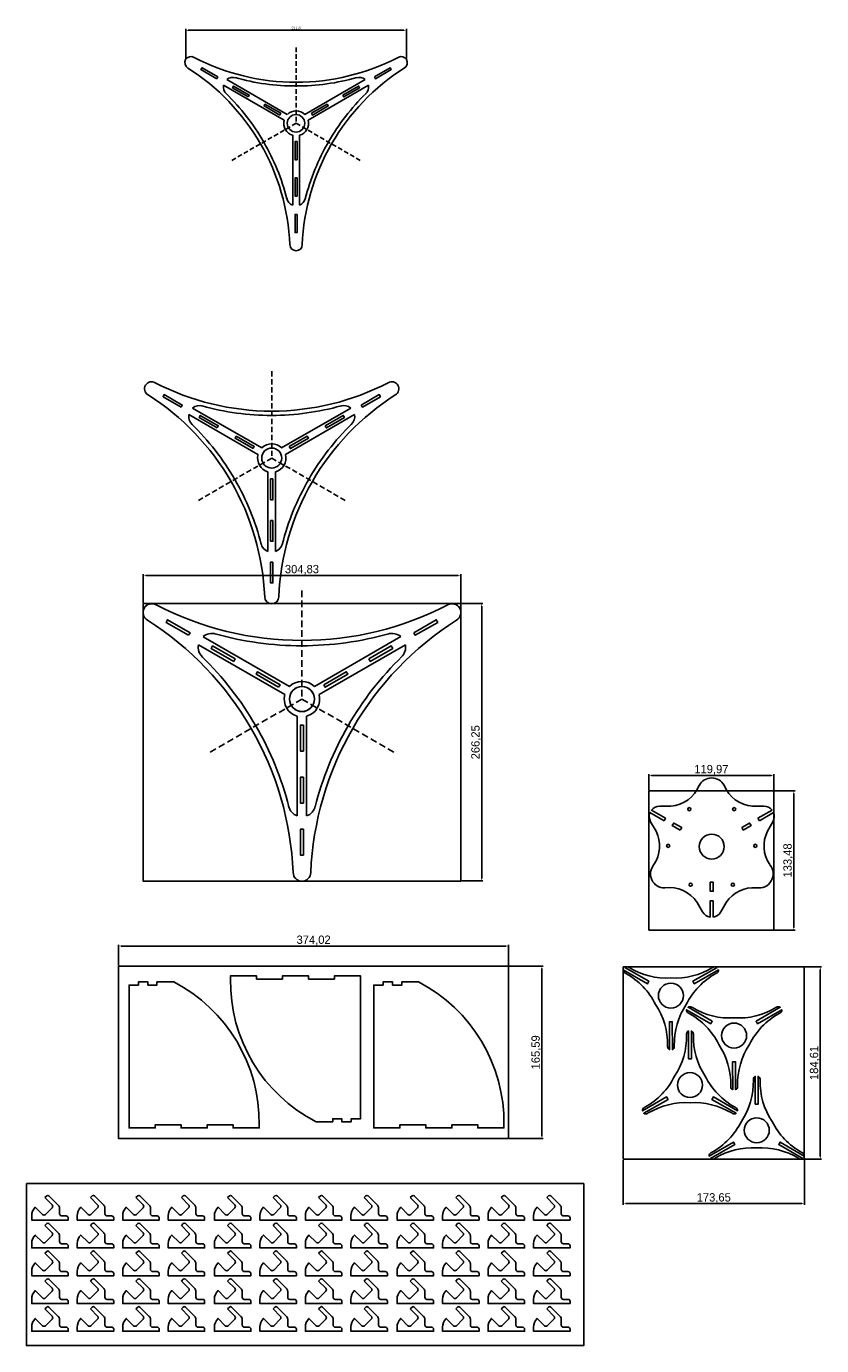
# Model space of a CAD drawing. Header units: millimetres. Extents: x 6592 to 13070, y -1267 to 1772.
# Tile 5 of 9: x 8854 to 9617, y 506 to 1772. Entities that reach past the tile are written whole.
import ezdxf

# ---------------------------------------------------------------- set-up
doc = ezdxf.new("R2010")
doc.units = ezdxf.units.MM
doc.linetypes.add('DASHED2', pattern=[9.525, 6.35, -3.175])
doc.layers.get('0').update_dxf_attribs({"true_color": 0xe7f0ff})
doc.dimstyles.new('ISO-25', dxfattribs={"dimtxt": 2.5, "dimasz": 2.5, "dimexe": 1.25, "dimexo": 0.625, "dimtad": 1, "dimtxsty": 'Standard', "dimcen": 2.5, "dimadec": 0, "dimazin": 0, "dimtfac": 1, "dimtmove": 0, "dimatfit": 3, "dimfxl": 1, "dimarcsym": 0})

# ---------------------------------------------------------------- blocks, each defined once
blk = doc.blocks.new('*D12')
at = {"color": 0, "lineweight": -2}
for p, q in [((8965.8, 1219.1), (8965.8, 1246.8)), ((8968.3, 1245.5), (9268.1, 1245.5)), ((9270.6, 1219.1), (9270.6, 1246.8))]:
    blk.add_line(p, q, dxfattribs=at)
at = {"color": 0}
for points in [[(8968.3, 1245.9), (8968.3, 1245.1), (8965.8, 1245.5)], [(9268.1, 1245.9), (9268.1, 1245.1), (9270.6, 1245.5)]]:
    blk.add_solid(points, dxfattribs=at)
at = {"layer": 'Defpoints', "color": 0}
for p in [(9270.6, 1245.5), (8965.8, 1218.5), (9270.6, 1218.5)]:
    blk.add_point(p, dxfattribs=at)
at = {"color": 0, "insert": (9118.2, 1250.8), "char_height": 8, "attachment_point": 5}
blk.add_mtext('304,83', dxfattribs=at)
blk = doc.blocks.new('*D13')
at = {"color": 0, "lineweight": -2}
for p, q in [((9271.3, 1218.5), (9291.9, 1218.5)), ((9290.7, 1216), (9290.7, 954.8)), ((9271.3, 952.3), (9291.9, 952.3))]:
    blk.add_line(p, q, dxfattribs=at)
at = {"color": 0}
for points in [[(9290.2, 1216), (9291.1, 1216), (9290.7, 1218.5)], [(9290.2, 954.8), (9291.1, 954.8), (9290.7, 952.3)]]:
    blk.add_solid(points, dxfattribs=at)
at = {"layer": 'Defpoints', "color": 0}
for p in [(9270.6, 1218.5), (9270.6, 952.3), (9290.7, 952.3)]:
    blk.add_point(p, dxfattribs=at)
at = {"color": 0, "insert": (9285.4, 1085.4), "char_height": 8, "attachment_point": 5, "rotation": 90}
blk.add_mtext('266,25', dxfattribs=at)
blk = doc.blocks.new('*D14')
at = {"color": 0, "lineweight": -2}
for p, q in [((9451, 1039.3), (9451, 1054.8)), ((9453.5, 1053.6), (9568.5, 1053.6)), ((9571, 1039.3), (9571, 1054.8))]:
    blk.add_line(p, q, dxfattribs=at)
at = {"color": 0}
for points in [[(9453.5, 1054), (9453.5, 1053.1), (9451, 1053.6)], [(9568.5, 1054), (9568.5, 1053.1), (9571, 1053.6)]]:
    blk.add_solid(points, dxfattribs=at)
at = {"layer": 'Defpoints', "color": 0}
for p in [(9571, 1053.6), (9451, 1038.7), (9571, 1038.7)]:
    blk.add_point(p, dxfattribs=at)
at = {"color": 0, "insert": (9511, 1058.9), "char_height": 8, "attachment_point": 5}
blk.add_mtext('119,97', dxfattribs=at)
blk = doc.blocks.new('*D15')
at = {"color": 0, "lineweight": -2}
for p, q in [((9571.6, 1038.7), (9591.3, 1038.7)), ((9590.1, 1036.2), (9590.1, 907.7)), ((9571.6, 905.2), (9591.3, 905.2))]:
    blk.add_line(p, q, dxfattribs=at)
at = {"color": 0}
for points in [[(9589.6, 1036.2), (9590.5, 1036.2), (9590.1, 1038.7)], [(9589.6, 907.7), (9590.5, 907.7), (9590.1, 905.2)]]:
    blk.add_solid(points, dxfattribs=at)
at = {"layer": 'Defpoints', "color": 0}
for p in [(9571, 1038.7), (9571, 905.2), (9590.1, 905.2)]:
    blk.add_point(p, dxfattribs=at)
at = {"color": 0, "insert": (9584.8, 972), "char_height": 8, "attachment_point": 5, "rotation": 90}
blk.add_mtext('133,48', dxfattribs=at)
blk = doc.blocks.new('*D16')
at = {"color": 0, "lineweight": -2}
for p, q in [((8942.3, 871.3), (8942.3, 891.1)), ((8944.8, 889.9), (9313.9, 889.9)), ((9316.4, 871.3), (9316.4, 891.1))]:
    blk.add_line(p, q, dxfattribs=at)
at = {"color": 0}
for points in [[(8944.8, 890.3), (8944.8, 889.5), (8942.3, 889.9)], [(9313.9, 890.3), (9313.9, 889.5), (9316.4, 889.9)]]:
    blk.add_solid(points, dxfattribs=at)
at = {"layer": 'Defpoints', "color": 0}
for p in [(9316.4, 889.9), (8942.3, 870.7), (9316.4, 870.7)]:
    blk.add_point(p, dxfattribs=at)
at = {"color": 0, "insert": (9129.4, 895.2), "char_height": 8, "attachment_point": 5}
blk.add_mtext('374,02', dxfattribs=at)
blk = doc.blocks.new('*D17')
at = {"color": 0, "lineweight": -2}
for p, q in [((9317, 870.7), (9349.6, 870.7)), ((9348.4, 868.2), (9348.4, 707.6)), ((9317, 705.1), (9349.6, 705.1))]:
    blk.add_line(p, q, dxfattribs=at)
at = {"color": 0}
for points in [[(9348, 868.2), (9348.8, 868.2), (9348.4, 870.7)], [(9348, 707.6), (9348.8, 707.6), (9348.4, 705.1)]]:
    blk.add_solid(points, dxfattribs=at)
at = {"layer": 'Defpoints', "color": 0}
for p in [(9316.4, 870.7), (9316.4, 705.1), (9348.4, 705.1)]:
    blk.add_point(p, dxfattribs=at)
at = {"color": 0, "insert": (9343.1, 787.9), "char_height": 8, "attachment_point": 5, "rotation": 90}
blk.add_mtext('165,59', dxfattribs=at)
blk = doc.blocks.new('A$C044A42AB')
at = {"color": 4}
blk.add_lwpolyline([(30.9, 43.4, -0.154216), (42.4, 3.8), (42.4, 2.9, 0.289839), (44.3, 0), (44.2, 26.8), (47, 26.8), (47.1, 0, 0.289533), (48.9, 2.9), (48.9, 3.8, -0.153999), (60.4, 43.4, -0.154225), (88.9, 73.1), (89.7, 73.6, 0.289839), (91.3, 76.6), (68.1, 63.2), (66.7, 65.7), (89.9, 79, 0.289533), (86.4, 79.2), (85.6, 78.7, -0.153999), (45.6, 68.9, -0.154226), (5.6, 78.7), (4.8, 79.2, 0.289839), (1.4, 79), (24.6, 65.6), (23.2, 63.2), (0, 76.6, 0.289533), (1.6, 73.6), (2.4, 73.1, -0.153999)], format="xyb", close=True, dxfattribs=at)
blk.add_circle((45.6, 51.9), 12, dxfattribs=at)
blk = doc.blocks.new('*D18')
at = {"color": 0, "lineweight": -2}
for p, q in [((9600.8, 870), (9616.8, 870)), ((9615.5, 867.5), (9615.5, 687.9)), ((9600.8, 685.4), (9616.8, 685.4))]:
    blk.add_line(p, q, dxfattribs=at)
at = {"color": 0}
for points in [[(9615.1, 867.5), (9615.9, 867.5), (9615.5, 870)], [(9615.1, 687.9), (9615.9, 687.9), (9615.5, 685.4)]]:
    blk.add_solid(points, dxfattribs=at)
at = {"layer": 'Defpoints', "color": 0}
for p in [(9600.2, 870), (9600.2, 685.4), (9615.5, 685.4)]:
    blk.add_point(p, dxfattribs=at)
at = {"color": 0, "insert": (9610.2, 777.7), "char_height": 8, "attachment_point": 5, "rotation": 90}
blk.add_mtext('184,61', dxfattribs=at)
blk = doc.blocks.new('*D19')
at = {"color": 0, "lineweight": -2}
for p, q in [((9426.5, 684.3), (9426.5, 641.5)), ((9600.2, 684.8), (9600.2, 641.5)), ((9429, 642.7), (9597.7, 642.7))]:
    blk.add_line(p, q, dxfattribs=at)
at = {"color": 0}
for points in [[(9429, 643.1), (9429, 642.3), (9426.5, 642.7)], [(9597.7, 643.1), (9597.7, 642.3), (9600.2, 642.7)]]:
    blk.add_solid(points, dxfattribs=at)
at = {"layer": 'Defpoints', "color": 0}
for p in [(9426.5, 684.9), (9600.2, 685.4), (9600.2, 642.7)]:
    blk.add_point(p, dxfattribs=at)
at = {"color": 0, "insert": (9513.3, 648), "char_height": 8, "attachment_point": 5}
blk.add_mtext('173,65', dxfattribs=at)
blk = doc.blocks.new('base')
at = {"color": 7}
for p, q in [((-99.4, 52.1), (-16.5, 4.3)), ((-94.9, 59.9), (-12, 12.1)), ((94.8, 60), (11.9, 12.1)), ((99.3, 52.2), (16.4, 4.3)), ((-4.5, -112.1), (-4.5, -16.4)), ((4.5, -112.1), (4.5, -16.4))]:
    blk.add_line(p, q, dxfattribs=at)
at = {"color": 251, "linetype": 'DASHED2'}
for points in [[(0, 104.1), (0, 0), (-90.1, -52)], [(0, 0), (90.1, -52)]]:
    blk.add_lwpolyline(points, dxfattribs=at)
at = {"color": 7}
for points in [[(0, 56.3, -0.120396), (-139.8, 90.4)], [(0, 56.3, 0.120396), (139.8, 90.4)], [(-48.7, -28.1, 0.120396), (-148.2, 75.8)], [(48.7, -28.1, -0.120396), (148.2, 75.8)], [(0, 51.2, -0.068539), (-83.4, 62.6, -0.068539)], [(0, 51.2, 0.068539), (83.3, 62.7, 0.068539)], [(-44.3, -25.6, 0.068539), (-95.9, 40.8, 0.068539)], [(44.3, -25.5, -0.068539), (95.9, 40.9, -0.068539)], [(-48.7, -28.1, -0.120396), (-8.4, -166.3)], [(-44.3, -25.6, -0.068539), (-12.5, -103.5, -0.068539)], [(48.7, -28.1, 0.120396), (8.4, -166.3)], [(44.3, -25.6, 0.068539), (12.6, -103.5, 0.068539)]]:
    blk.add_lwpolyline(points, format="xyb", dxfattribs=at)
for points in [[(-108.7, 61.2), (-130.3, 73.6), (-128.9, 76.1), (-107.3, 63.6), (-108.7, 61.2)], [(107.3, 63.6), (128.9, 76.1), (130.3, 73.6), (108.7, 61.2), (107.3, 63.6)], [(-65.5, 36.2), (-87.1, 48.7), (-85.7, 51.1), (-64.1, 38.7), (-65.5, 36.2)], [(64.1, 38.7), (85.7, 51.1), (87.1, 48.7), (65.5, 36.2), (64.1, 38.7)], [(-22.4, 11.3), (-43.9, 23.8), (-42.6, 26.2), (-21, 13.7), (-22.4, 11.3)], [(21, 13.7), (42.5, 26.2), (44, 23.8), (22.4, 11.3), (21, 13.7)], [(1.4, -25), (1.4, -49.9), (-1.4, -49.9), (-1.4, -25), (1.4, -25)], [(1.4, -74.9), (1.4, -99.8), (-1.4, -99.8), (-1.4, -74.9), (1.4, -74.9)], [(1.4, -124.8), (1.4, -149.7), (-1.4, -149.7), (-1.4, -124.8), (1.4, -124.8)]]:
    blk.add_lwpolyline(points, dxfattribs=at)
blk.add_circle((0, 0), 12, dxfattribs=at)
for centre, radius, start, end in [((-144, 83.1), 8.44, 60, 240), ((144, 83.1), 8.44, 300, 120), ((-86.5, 49.9), 13.1, 170.125, 227.4549), ((-86.5, 49.9), 13.1, 72.584, 129.914), ((86.4, 49.9), 13.1, 50.125, 107.4549), ((86.4, 49.9), 13.1, 312.584, 9.914), ((0, 0), 17, 45.3956, 134.6966), ((0, 0), 17, 165.3956, 254.6966), ((0, 0), 17, 285.3956, 14.6966), ((0, -99.8), 13.1, 192.584, 249.914), ((0, -99.8), 13.1, 290.125, 347.4549), ((0, -166.3), 8.44, 180, 360)]:
    blk.add_arc(centre, radius, start, end, dxfattribs=at)
blk = doc.blocks.new('fiore')
at = {"color": 1}
for p, q in [((45.7, 24.8), (44.3, 27.2)), ((59.3, 32.6), (45.7, 24.8)), ((53.4, 14.7), (58.6, 23.9))]:
    blk.add_line(p, q, dxfattribs=at)
for points in [[(-11.9, 58.8, -0.287525), (-39.3, 38.9, -0.287525)], [(11.8, 58.9, 0.287541), (39.2, 38.9, 0.287541)], [(-39.3, 38.9), (-50, 38.9, 0.232736), (-57.9, 35), (-44.3, 27.2), (-45.7, 24.7)], [(57.9, 35, 0.230475), (50, 38.9), (39.2, 38.9)], [(-45.7, 24.7), (-59.3, 32.6, 0.23005), (-58.6, 23.9), (-53.3, 14.7)], [(-55.5, -17.3, 0.268593), (-53.3, 14.7, 0.268593)], [(55.6, -17.3, -0.269632), (53.4, 14.7, -0.269632)], [(55.5, 18.4, -0.000145), (55.5, 18.4)], [(-45, -39.7, -0.287924), (-14, -53.5, -0.287924)], [(42.7, -39.4, 0.269082), (13.9, -53.6, 0.269082)], [(-14, -53.5), (-8.7, -62.7, 0.230607), (-1.4, -67.6), (-1.4, -51.9), (1.4, -51.9)], [(1.4, -67.6, 0.230689), (8.7, -62.7), (13.9, -53.6)], [(11.9, -57.1, 0.000456), (11.8, -57.2)]]:
    blk.add_lwpolyline(points, format="xyb", dxfattribs=at)
for points in [[(44.3, 27.2), (57.9, 35)], [(-30.2, 15.8), (-37.8, 20.2), (-36.4, 22.6), (-28.8, 18.2), (-30.2, 15.8)], [(28.8, 18.2), (36.3, 22.6), (37.7, 20.2), (30.2, 15.8), (28.8, 18.2)], [(1.4, -34), (1.4, -42.8), (-1.4, -42.8), (-1.4, -34), (1.4, -34)], [(1.4, -51.9), (1.4, -67.6)]]:
    blk.add_lwpolyline(points, dxfattribs=at)
for centre, radius in [((-21.5, 35.9), 1.5), ((21.5, 35.9), 1.5), ((-41.8, 0.7), 1.5), ((0, 0), 12), ((41.8, 0.7), 1.5), ((-20.3, -36.6), 1.5), ((20.3, -36.6), 1.5)]:
    blk.add_circle(centre, radius, dxfattribs=at)
for centre, radius, start, end in [((0, 52.4), 13.5, 29.0326, 151.3809), ((50, 28.9), 10, 330, 21.9899), ((-45.3, -26.2), 13.5, 138.7491, 271.3873), ((45.4, -26.2), 13.5, 258.7491, 40.8447)]:
    blk.add_arc(centre, radius, start, end, dxfattribs=at)
blk = doc.blocks.new('*D23')
at = {"color": 0, "lineweight": -2}
for p, q in [((9006.7, 1741), (9006.7, 1769.8)), ((9009.2, 1768.6), (9216, 1768.6)), ((9218.5, 1741), (9218.5, 1769.8))]:
    blk.add_line(p, q, dxfattribs=at)
at = {"color": 0}
for points in [[(9009.2, 1769), (9009.2, 1768.1), (9006.7, 1768.6)], [(9216, 1769), (9216, 1768.1), (9218.5, 1768.6)]]:
    blk.add_solid(points, dxfattribs=at)
at = {"layer": 'Defpoints', "color": 0}
for p in [(9218.5, 1768.6), (9006.7, 1740.4), (9218.5, 1740.4)]:
    blk.add_point(p, dxfattribs=at)
at = {"color": 0, "insert": (9112.6, 1770.6), "char_height": 2.5, "attachment_point": 5}
blk.add_mtext('211,8', dxfattribs=at)

msp = doc.modelspace()

# ---------------------------------------------------------------- linework, layer by layer
at = {"color": 251}
for points in [[(8965.805, 1218.524), (9270.638, 1218.524), (9270.638, 952.269), (8965.805, 952.269)], [(9451.024, 1038.714), (9570.997, 1038.714), (9570.997, 905.234), (9451.024, 905.234)], [(8942.34, 870.704), (9316.362, 870.704), (9316.362, 705.112), (8942.34, 705.112)], [(9426.524, 870.009), (9600.17, 870.009), (9600.17, 685.398), (9426.524, 685.398)]]:
    msp.add_lwpolyline(points, close=True, dxfattribs=at)
at = {"color": 2}
for points in [[(9131.698, 721.226), (9131.698, 721.226, -0.28425904), (9049.628, 858.226), (9049.628, 861.226), (9074.765, 861.226), (9074.765, 858.226), (9099.501, 858.226), (9099.501, 861.226), (9124.638, 861.226), (9124.638, 858.226), (9149.374, 858.226), (9149.374, 861.226), (9174.511, 861.226), (9174.511, 858.226), (9174.511, 724.226), (9165.577, 724.226), (9165.577, 721.226), (9156.444, 721.226), (9156.444, 724.226), (9147.711, 724.226), (9147.711, 721.226)], [(8995.149, 855.382), (8995.149, 855.382, -0.28425904), (9077.219, 718.382), (9077.219, 715.382), (9052.082, 715.382), (9052.082, 718.382), (9027.346, 718.382), (9027.346, 715.382), (9002.21, 715.382), (9002.21, 718.382), (8977.473, 718.382), (8977.473, 715.382), (8952.337, 715.382), (8952.337, 718.382), (8952.337, 852.382), (8961.27, 852.382), (8961.27, 855.382), (8970.403, 855.382), (8970.403, 852.382), (8979.137, 852.382), (8979.137, 855.382)], [(9229.954, 855.382), (9229.954, 855.382, -0.28425904), (9312.024, 718.382), (9312.024, 715.382), (9286.887, 715.382), (9286.887, 718.382), (9262.151, 718.382), (9262.151, 715.382), (9237.014, 715.382), (9237.014, 718.382), (9212.278, 718.382), (9212.278, 715.382), (9187.141, 715.382), (9187.141, 718.382), (9187.141, 852.382), (9196.075, 852.382), (9196.075, 855.382), (9205.208, 855.382), (9205.208, 852.382), (9213.941, 852.382), (9213.941, 855.382)]]:
    msp.add_lwpolyline(points, format="xyb", close=True, dxfattribs=at)
at = {"color": 4}
msp.add_lwpolyline([(8853.857, 661.95), (9388.551, 661.95), (9388.551, 506.491), (8853.857, 506.491)], close=True, dxfattribs=at)
at = {"color": 5}
for points in [[(8871.628, 648.469), (8878.563, 641.534, -0.41421356), (8878.563, 638.706), (8872.199, 632.342, -0.41421356), (8869.37, 632.342), (8862.435, 639.277, 0.19891237), (8858.977, 630.928), (8858.977, 626.928), (8893.977, 626.928), (8893.977, 628.928, 0.41421356), (8891.977, 630.928), (8887.634, 630.928, -0.41421356), (8885.634, 632.928), (8885.634, 638.463, 0.19891237), (8884.462, 641.292), (8875.517, 650.237, 0.41421356), (8873.395, 650.237), (8871.628, 648.469)], [(8915.262, 648.469), (8922.197, 641.534, -0.41421356), (8922.197, 638.706), (8915.833, 632.342, -0.41421356), (8913.005, 632.342), (8906.07, 639.277, 0.19891237), (8902.611, 630.928), (8902.611, 626.928), (8937.611, 626.928), (8937.611, 628.928, 0.41421356), (8935.611, 630.928), (8931.268, 630.928, -0.41421356), (8929.268, 632.928), (8929.268, 638.463, 0.19891237), (8928.097, 641.292), (8919.151, 650.237, 0.41421356), (8917.03, 650.237), (8915.262, 648.469)], [(8958.897, 648.469), (8965.832, 641.534, -0.41421356), (8965.832, 638.706), (8959.468, 632.342, -0.41421356), (8956.639, 632.342), (8949.704, 639.277, 0.19891237), (8946.246, 630.928), (8946.246, 626.928), (8981.246, 626.928), (8981.246, 628.928, 0.41421356), (8979.246, 630.928), (8974.903, 630.928, -0.41421356), (8972.903, 632.928), (8972.903, 638.463, 0.19891237), (8971.731, 641.292), (8962.786, 650.237, 0.41421356), (8960.665, 650.237), (8958.897, 648.469)], [(9002.531, 648.469), (9009.466, 641.534, -0.41421356), (9009.466, 638.706), (9003.102, 632.342, -0.41421356), (9000.274, 632.342), (8993.339, 639.277, 0.19891237), (8989.881, 630.928), (8989.881, 626.928), (9024.881, 626.928), (9024.881, 628.928, 0.41421356), (9022.881, 630.928), (9018.538, 630.928, -0.41421356), (9016.538, 632.928), (9016.538, 638.463, 0.19891237), (9015.366, 641.292), (9006.42, 650.237, 0.41421356), (9004.299, 650.237), (9002.531, 648.469)], [(9046.884, 648.469), (9053.819, 641.534, -0.41421356), (9053.819, 638.706), (9047.455, 632.342, -0.41421356), (9044.627, 632.342), (9037.692, 639.277, 0.19891237), (9034.233, 630.928), (9034.233, 626.928), (9069.233, 626.928), (9069.233, 628.928, 0.41421356), (9067.233, 630.928), (9062.89, 630.928, -0.41421356), (9060.89, 632.928), (9060.89, 638.463, 0.19891237), (9059.719, 641.292), (9050.773, 650.237, 0.41421356), (9048.652, 650.237), (9046.884, 648.469)], [(9090.519, 648.469), (9097.454, 641.534, -0.41421356), (9097.454, 638.706), (9091.09, 632.342, -0.41421356), (9088.261, 632.342), (9081.326, 639.277, 0.19891237), (9077.868, 630.928), (9077.868, 626.928), (9112.868, 626.928), (9112.868, 628.928, 0.41421356), (9110.868, 630.928), (9106.525, 630.928, -0.41421356), (9104.525, 632.928), (9104.525, 638.463, 0.19891237), (9103.353, 641.292), (9094.408, 650.237, 0.41421356), (9092.287, 650.237), (9090.519, 648.469)], [(9134.153, 648.469), (9141.088, 641.534, -0.41421356), (9141.088, 638.706), (9134.724, 632.342, -0.41421356), (9131.896, 632.342), (9124.961, 639.277, 0.19891237), (9121.503, 630.928), (9121.503, 626.928), (9156.503, 626.928), (9156.503, 628.928, 0.41421356), (9154.503, 630.928), (9150.16, 630.928, -0.41421356), (9148.16, 632.928), (9148.16, 638.463, 0.19891237), (9146.988, 641.292), (9138.043, 650.237, 0.41421356), (9135.921, 650.237), (9134.153, 648.469)], [(9177.788, 648.469), (9184.723, 641.534, -0.41421356), (9184.723, 638.706), (9178.359, 632.342, -0.41421356), (9175.531, 632.342), (9168.596, 639.277, 0.19891237), (9165.137, 630.928), (9165.137, 626.928), (9200.137, 626.928), (9200.137, 628.928, 0.41421356), (9198.137, 630.928), (9193.794, 630.928, -0.41421356), (9191.794, 632.928), (9191.794, 638.463, 0.19891237), (9190.623, 641.292), (9181.677, 650.237, 0.41421356), (9179.556, 650.237), (9177.788, 648.469)], [(9222.141, 648.469), (9229.076, 641.534, -0.41421356), (9229.076, 638.706), (9222.712, 632.342, -0.41421356), (9219.883, 632.342), (9212.948, 639.277, 0.19891237), (9209.49, 630.928), (9209.49, 626.928), (9244.49, 626.928), (9244.49, 628.928, 0.41421356), (9242.49, 630.928), (9238.147, 630.928, -0.41421356), (9236.147, 632.928), (9236.147, 638.463, 0.19891237), (9234.975, 641.292), (9226.03, 650.237, 0.41421356), (9223.909, 650.237), (9222.141, 648.469)], [(9265.775, 648.469), (9272.71, 641.534, -0.41421356), (9272.71, 638.706), (9266.347, 632.342, -0.41421356), (9263.518, 632.342), (9256.583, 639.277, 0.19891237), (9253.125, 630.928), (9253.125, 626.928), (9288.125, 626.928), (9288.125, 628.928, 0.41421356), (9286.125, 630.928), (9281.782, 630.928, -0.41421356), (9279.782, 632.928), (9279.782, 638.463, 0.19891237), (9278.61, 641.292), (9269.665, 650.237, 0.41421356), (9267.543, 650.237), (9265.775, 648.469)], [(9309.41, 648.469), (9316.345, 641.534, -0.41421356), (9316.345, 638.706), (9309.981, 632.342, -0.41421356), (9307.153, 632.342), (9300.218, 639.277, 0.19891237), (9296.759, 630.928), (9296.759, 626.928), (9331.759, 626.928), (9331.759, 628.928, 0.41421356), (9329.759, 630.928), (9325.416, 630.928, -0.41421356), (9323.416, 632.928), (9323.416, 638.463, 0.19891237), (9322.245, 641.292), (9313.299, 650.237, 0.41421356), (9311.178, 650.237), (9309.41, 648.469)], [(9353.045, 648.469), (9359.98, 641.534, -0.41421356), (9359.98, 638.706), (9353.616, 632.342, -0.41421356), (9350.787, 632.342), (9343.852, 639.277, 0.19891237), (9340.394, 630.928), (9340.394, 626.928), (9375.394, 626.928), (9375.394, 628.928, 0.41421356), (9373.394, 630.928), (9369.051, 630.928, -0.41421356), (9367.051, 632.928), (9367.051, 638.463, 0.19891237), (9365.879, 641.292), (9356.934, 650.237, 0.41421356), (9354.812, 650.237), (9353.045, 648.469)], [(8871.628, 621.786), (8878.563, 614.851, -0.41421356), (8878.563, 612.023), (8872.199, 605.659, -0.41421356), (8869.37, 605.659), (8862.435, 612.594, 0.19891237), (8858.977, 604.245), (8858.977, 600.245), (8893.977, 600.245), (8893.977, 602.245, 0.41421356), (8891.977, 604.245), (8887.634, 604.245, -0.41421356), (8885.634, 606.245), (8885.634, 611.78, 0.19891237), (8884.462, 614.609), (8875.517, 623.554, 0.41421356), (8873.395, 623.554), (8871.628, 621.786)], [(8915.262, 621.786), (8922.197, 614.851, -0.41421356), (8922.197, 612.023), (8915.833, 605.659, -0.41421356), (8913.005, 605.659), (8906.07, 612.594, 0.19891237), (8902.611, 604.245), (8902.611, 600.245), (8937.611, 600.245), (8937.611, 602.245, 0.41421356), (8935.611, 604.245), (8931.268, 604.245, -0.41421356), (8929.268, 606.245), (8929.268, 611.78, 0.19891237), (8928.097, 614.609), (8919.151, 623.554, 0.41421356), (8917.03, 623.554), (8915.262, 621.786)], [(8958.897, 621.786), (8965.832, 614.851, -0.41421356), (8965.832, 612.023), (8959.468, 605.659, -0.41421356), (8956.639, 605.659), (8949.704, 612.594, 0.19891237), (8946.246, 604.245), (8946.246, 600.245), (8981.246, 600.245), (8981.246, 602.245, 0.41421356), (8979.246, 604.245), (8974.903, 604.245, -0.41421356), (8972.903, 606.245), (8972.903, 611.78, 0.19891237), (8971.731, 614.609), (8962.786, 623.554, 0.41421356), (8960.665, 623.554), (8958.897, 621.786)], [(9002.531, 621.786), (9009.466, 614.851, -0.41421356), (9009.466, 612.023), (9003.102, 605.659, -0.41421356), (9000.274, 605.659), (8993.339, 612.594, 0.19891237), (8989.881, 604.245), (8989.881, 600.245), (9024.881, 600.245), (9024.881, 602.245, 0.41421356), (9022.881, 604.245), (9018.538, 604.245, -0.41421356), (9016.538, 606.245), (9016.538, 611.78, 0.19891237), (9015.366, 614.609), (9006.42, 623.554, 0.41421356), (9004.299, 623.554), (9002.531, 621.786)], [(9046.884, 621.786), (9053.819, 614.851, -0.41421356), (9053.819, 612.023), (9047.455, 605.659, -0.41421356), (9044.627, 605.659), (9037.692, 612.594, 0.19891237), (9034.233, 604.245), (9034.233, 600.245), (9069.233, 600.245), (9069.233, 602.245, 0.41421356), (9067.233, 604.245), (9062.89, 604.245, -0.41421356), (9060.89, 606.245), (9060.89, 611.78, 0.19891237), (9059.719, 614.609), (9050.773, 623.554, 0.41421356), (9048.652, 623.554), (9046.884, 621.786)], [(9090.519, 621.786), (9097.454, 614.851, -0.41421356), (9097.454, 612.023), (9091.09, 605.659, -0.41421356), (9088.261, 605.659), (9081.326, 612.594, 0.19891237), (9077.868, 604.245), (9077.868, 600.245), (9112.868, 600.245), (9112.868, 602.245, 0.41421356), (9110.868, 604.245), (9106.525, 604.245, -0.41421356), (9104.525, 606.245), (9104.525, 611.78, 0.19891237), (9103.353, 614.609), (9094.408, 623.554, 0.41421356), (9092.287, 623.554), (9090.519, 621.786)], [(9134.153, 621.786), (9141.088, 614.851, -0.41421356), (9141.088, 612.023), (9134.724, 605.659, -0.41421356), (9131.896, 605.659), (9124.961, 612.594, 0.19891237), (9121.503, 604.245), (9121.503, 600.245), (9156.503, 600.245), (9156.503, 602.245, 0.41421356), (9154.503, 604.245), (9150.16, 604.245, -0.41421356), (9148.16, 606.245), (9148.16, 611.78, 0.19891237), (9146.988, 614.609), (9138.043, 623.554, 0.41421356), (9135.921, 623.554), (9134.153, 621.786)], [(9177.788, 621.786), (9184.723, 614.851, -0.41421356), (9184.723, 612.023), (9178.359, 605.659, -0.41421356), (9175.531, 605.659), (9168.596, 612.594, 0.19891237), (9165.137, 604.245), (9165.137, 600.245), (9200.137, 600.245), (9200.137, 602.245, 0.41421356), (9198.137, 604.245), (9193.794, 604.245, -0.41421356), (9191.794, 606.245), (9191.794, 611.78, 0.19891237), (9190.623, 614.609), (9181.677, 623.554, 0.41421356), (9179.556, 623.554), (9177.788, 621.786)], [(9222.141, 621.786), (9229.076, 614.851, -0.41421356), (9229.076, 612.023), (9222.712, 605.659, -0.41421356), (9219.883, 605.659), (9212.948, 612.594, 0.19891237), (9209.49, 604.245), (9209.49, 600.245), (9244.49, 600.245), (9244.49, 602.245, 0.41421356), (9242.49, 604.245), (9238.147, 604.245, -0.41421356), (9236.147, 606.245), (9236.147, 611.78, 0.19891237), (9234.975, 614.609), (9226.03, 623.554, 0.41421356), (9223.909, 623.554), (9222.141, 621.786)], [(9265.775, 621.786), (9272.71, 614.851, -0.41421356), (9272.71, 612.023), (9266.347, 605.659, -0.41421356), (9263.518, 605.659), (9256.583, 612.594, 0.19891237), (9253.125, 604.245), (9253.125, 600.245), (9288.125, 600.245), (9288.125, 602.245, 0.41421356), (9286.125, 604.245), (9281.782, 604.245, -0.41421356), (9279.782, 606.245), (9279.782, 611.78, 0.19891237), (9278.61, 614.609), (9269.665, 623.554, 0.41421356), (9267.543, 623.554), (9265.775, 621.786)], [(9309.41, 621.786), (9316.345, 614.851, -0.41421356), (9316.345, 612.023), (9309.981, 605.659, -0.41421356), (9307.153, 605.659), (9300.218, 612.594, 0.19891237), (9296.759, 604.245), (9296.759, 600.245), (9331.759, 600.245), (9331.759, 602.245, 0.41421356), (9329.759, 604.245), (9325.416, 604.245, -0.41421356), (9323.416, 606.245), (9323.416, 611.78, 0.19891237), (9322.245, 614.609), (9313.299, 623.554, 0.41421356), (9311.178, 623.554), (9309.41, 621.786)], [(9353.045, 621.786), (9359.98, 614.851, -0.41421356), (9359.98, 612.023), (9353.616, 605.659, -0.41421356), (9350.787, 605.659), (9343.852, 612.594, 0.19891237), (9340.394, 604.245), (9340.394, 600.245), (9375.394, 600.245), (9375.394, 602.245, 0.41421356), (9373.394, 604.245), (9369.051, 604.245, -0.41421356), (9367.051, 606.245), (9367.051, 611.78, 0.19891237), (9365.879, 614.609), (9356.934, 623.554, 0.41421356), (9354.812, 623.554), (9353.045, 621.786)], [(8871.628, 595.103), (8878.563, 588.168, -0.41421356), (8878.563, 585.34), (8872.199, 578.976, -0.41421356), (8869.37, 578.976), (8862.435, 585.911, 0.19891237), (8858.977, 577.561), (8858.977, 573.561), (8893.977, 573.561), (8893.977, 575.561, 0.41421356), (8891.977, 577.561), (8887.634, 577.561, -0.41421356), (8885.634, 579.561), (8885.634, 585.097, 0.19891237), (8884.462, 587.925), (8875.517, 596.871, 0.41421356), (8873.395, 596.871), (8871.628, 595.103)], [(8915.262, 595.103), (8922.197, 588.168, -0.41421356), (8922.197, 585.34), (8915.833, 578.976, -0.41421356), (8913.005, 578.976), (8906.07, 585.911, 0.19891237), (8902.611, 577.561), (8902.611, 573.561), (8937.611, 573.561), (8937.611, 575.561, 0.41421356), (8935.611, 577.561), (8931.268, 577.561, -0.41421356), (8929.268, 579.561), (8929.268, 585.097, 0.19891237), (8928.097, 587.925), (8919.151, 596.871, 0.41421356), (8917.03, 596.871), (8915.262, 595.103)], [(8958.897, 595.103), (8965.832, 588.168, -0.41421356), (8965.832, 585.34), (8959.468, 578.976, -0.41421356), (8956.639, 578.976), (8949.704, 585.911, 0.19891237), (8946.246, 577.561), (8946.246, 573.561), (8981.246, 573.561), (8981.246, 575.561, 0.41421356), (8979.246, 577.561), (8974.903, 577.561, -0.41421356), (8972.903, 579.561), (8972.903, 585.097, 0.19891237), (8971.731, 587.925), (8962.786, 596.871, 0.41421356), (8960.665, 596.871), (8958.897, 595.103)], [(9002.531, 595.103), (9009.466, 588.168, -0.41421356), (9009.466, 585.34), (9003.102, 578.976, -0.41421356), (9000.274, 578.976), (8993.339, 585.911, 0.19891237), (8989.881, 577.561), (8989.881, 573.561), (9024.881, 573.561), (9024.881, 575.561, 0.41421356), (9022.881, 577.561), (9018.538, 577.561, -0.41421356), (9016.538, 579.561), (9016.538, 585.097, 0.19891237), (9015.366, 587.925), (9006.42, 596.871, 0.41421356), (9004.299, 596.871), (9002.531, 595.103)], [(9046.884, 595.103), (9053.819, 588.168, -0.41421356), (9053.819, 585.34), (9047.455, 578.976, -0.41421356), (9044.627, 578.976), (9037.692, 585.911, 0.19891237), (9034.233, 577.561), (9034.233, 573.561), (9069.233, 573.561), (9069.233, 575.561, 0.41421356), (9067.233, 577.561), (9062.89, 577.561, -0.41421356), (9060.89, 579.561), (9060.89, 585.097, 0.19891237), (9059.719, 587.925), (9050.773, 596.871, 0.41421356), (9048.652, 596.871), (9046.884, 595.103)], [(9090.519, 595.103), (9097.454, 588.168, -0.41421356), (9097.454, 585.34), (9091.09, 578.976, -0.41421356), (9088.261, 578.976), (9081.326, 585.911, 0.19891237), (9077.868, 577.561), (9077.868, 573.561), (9112.868, 573.561), (9112.868, 575.561, 0.41421356), (9110.868, 577.561), (9106.525, 577.561, -0.41421356), (9104.525, 579.561), (9104.525, 585.097, 0.19891237), (9103.353, 587.925), (9094.408, 596.871, 0.41421356), (9092.287, 596.871), (9090.519, 595.103)], [(9134.153, 595.103), (9141.088, 588.168, -0.41421356), (9141.088, 585.34), (9134.724, 578.976, -0.41421356), (9131.896, 578.976), (9124.961, 585.911, 0.19891237), (9121.503, 577.561), (9121.503, 573.561), (9156.503, 573.561), (9156.503, 575.561, 0.41421356), (9154.503, 577.561), (9150.16, 577.561, -0.41421356), (9148.16, 579.561), (9148.16, 585.097, 0.19891237), (9146.988, 587.925), (9138.043, 596.871, 0.41421356), (9135.921, 596.871), (9134.153, 595.103)], [(9177.788, 595.103), (9184.723, 588.168, -0.41421356), (9184.723, 585.34), (9178.359, 578.976, -0.41421356), (9175.531, 578.976), (9168.596, 585.911, 0.19891237), (9165.137, 577.561), (9165.137, 573.561), (9200.137, 573.561), (9200.137, 575.561, 0.41421356), (9198.137, 577.561), (9193.794, 577.561, -0.41421356), (9191.794, 579.561), (9191.794, 585.097, 0.19891237), (9190.623, 587.925), (9181.677, 596.871, 0.41421356), (9179.556, 596.871), (9177.788, 595.103)], [(9222.141, 595.103), (9229.076, 588.168, -0.41421356), (9229.076, 585.34), (9222.712, 578.976, -0.41421356), (9219.883, 578.976), (9212.948, 585.911, 0.19891237), (9209.49, 577.561), (9209.49, 573.561), (9244.49, 573.561), (9244.49, 575.561, 0.41421356), (9242.49, 577.561), (9238.147, 577.561, -0.41421356), (9236.147, 579.561), (9236.147, 585.097, 0.19891237), (9234.975, 587.925), (9226.03, 596.871, 0.41421356), (9223.909, 596.871), (9222.141, 595.103)], [(9265.775, 595.103), (9272.71, 588.168, -0.41421356), (9272.71, 585.34), (9266.347, 578.976, -0.41421356), (9263.518, 578.976), (9256.583, 585.911, 0.19891237), (9253.125, 577.561), (9253.125, 573.561), (9288.125, 573.561), (9288.125, 575.561, 0.41421356), (9286.125, 577.561), (9281.782, 577.561, -0.41421356), (9279.782, 579.561), (9279.782, 585.097, 0.19891237), (9278.61, 587.925), (9269.665, 596.871, 0.41421356), (9267.543, 596.871), (9265.775, 595.103)], [(9309.41, 595.103), (9316.345, 588.168, -0.41421356), (9316.345, 585.34), (9309.981, 578.976, -0.41421356), (9307.153, 578.976), (9300.218, 585.911, 0.19891237), (9296.759, 577.561), (9296.759, 573.561), (9331.759, 573.561), (9331.759, 575.561, 0.41421356), (9329.759, 577.561), (9325.416, 577.561, -0.41421356), (9323.416, 579.561), (9323.416, 585.097, 0.19891237), (9322.245, 587.925), (9313.299, 596.871, 0.41421356), (9311.178, 596.871), (9309.41, 595.103)], [(9353.045, 595.103), (9359.98, 588.168, -0.41421356), (9359.98, 585.34), (9353.616, 578.976, -0.41421356), (9350.787, 578.976), (9343.852, 585.911, 0.19891237), (9340.394, 577.561), (9340.394, 573.561), (9375.394, 573.561), (9375.394, 575.561, 0.41421356), (9373.394, 577.561), (9369.051, 577.561, -0.41421356), (9367.051, 579.561), (9367.051, 585.097, 0.19891237), (9365.879, 587.925), (9356.934, 596.871, 0.41421356), (9354.812, 596.871), (9353.045, 595.103)], [(8871.628, 568.42), (8878.563, 561.485, -0.41421356), (8878.563, 558.656), (8872.199, 552.292, -0.41421356), (8869.37, 552.292), (8862.435, 559.227, 0.19891237), (8858.977, 550.878), (8858.977, 546.878), (8893.977, 546.878), (8893.977, 548.878, 0.41421356), (8891.977, 550.878), (8887.634, 550.878, -0.41421356), (8885.634, 552.878), (8885.634, 558.414, 0.19891237), (8884.462, 561.242), (8875.517, 570.188, 0.41421356), (8873.395, 570.188), (8871.628, 568.42)], [(8915.262, 568.42), (8922.197, 561.485, -0.41421356), (8922.197, 558.656), (8915.833, 552.292, -0.41421356), (8913.005, 552.292), (8906.07, 559.227, 0.19891237), (8902.611, 550.878), (8902.611, 546.878), (8937.611, 546.878), (8937.611, 548.878, 0.41421356), (8935.611, 550.878), (8931.268, 550.878, -0.41421356), (8929.268, 552.878), (8929.268, 558.414, 0.19891237), (8928.097, 561.242), (8919.151, 570.188, 0.41421356), (8917.03, 570.188), (8915.262, 568.42)], [(8958.897, 568.42), (8965.832, 561.485, -0.41421356), (8965.832, 558.656), (8959.468, 552.292, -0.41421356), (8956.639, 552.292), (8949.704, 559.227, 0.19891237), (8946.246, 550.878), (8946.246, 546.878), (8981.246, 546.878), (8981.246, 548.878, 0.41421356), (8979.246, 550.878), (8974.903, 550.878, -0.41421356), (8972.903, 552.878), (8972.903, 558.414, 0.19891237), (8971.731, 561.242), (8962.786, 570.188, 0.41421356), (8960.665, 570.188), (8958.897, 568.42)], [(9002.531, 568.42), (9009.466, 561.485, -0.41421356), (9009.466, 558.656), (9003.102, 552.292, -0.41421356), (9000.274, 552.292), (8993.339, 559.227, 0.19891237), (8989.881, 550.878), (8989.881, 546.878), (9024.881, 546.878), (9024.881, 548.878, 0.41421356), (9022.881, 550.878), (9018.538, 550.878, -0.41421356), (9016.538, 552.878), (9016.538, 558.414, 0.19891237), (9015.366, 561.242), (9006.42, 570.188, 0.41421356), (9004.299, 570.188), (9002.531, 568.42)], [(9046.884, 568.42), (9053.819, 561.485, -0.41421356), (9053.819, 558.656), (9047.455, 552.292, -0.41421356), (9044.627, 552.292), (9037.692, 559.227, 0.19891237), (9034.233, 550.878), (9034.233, 546.878), (9069.233, 546.878), (9069.233, 548.878, 0.41421356), (9067.233, 550.878), (9062.89, 550.878, -0.41421356), (9060.89, 552.878), (9060.89, 558.414, 0.19891237), (9059.719, 561.242), (9050.773, 570.188, 0.41421356), (9048.652, 570.188), (9046.884, 568.42)], [(9090.519, 568.42), (9097.454, 561.485, -0.41421356), (9097.454, 558.656), (9091.09, 552.292, -0.41421356), (9088.261, 552.292), (9081.326, 559.227, 0.19891237), (9077.868, 550.878), (9077.868, 546.878), (9112.868, 546.878), (9112.868, 548.878, 0.41421356), (9110.868, 550.878), (9106.525, 550.878, -0.41421356), (9104.525, 552.878), (9104.525, 558.414, 0.19891237), (9103.353, 561.242), (9094.408, 570.188, 0.41421356), (9092.287, 570.188), (9090.519, 568.42)], [(9134.153, 568.42), (9141.088, 561.485, -0.41421356), (9141.088, 558.656), (9134.724, 552.292, -0.41421356), (9131.896, 552.292), (9124.961, 559.227, 0.19891237), (9121.503, 550.878), (9121.503, 546.878), (9156.503, 546.878), (9156.503, 548.878, 0.41421356), (9154.503, 550.878), (9150.16, 550.878, -0.41421356), (9148.16, 552.878), (9148.16, 558.414, 0.19891237), (9146.988, 561.242), (9138.043, 570.188, 0.41421356), (9135.921, 570.188), (9134.153, 568.42)], [(9177.788, 568.42), (9184.723, 561.485, -0.41421356), (9184.723, 558.656), (9178.359, 552.292, -0.41421356), (9175.531, 552.292), (9168.596, 559.227, 0.19891237), (9165.137, 550.878), (9165.137, 546.878), (9200.137, 546.878), (9200.137, 548.878, 0.41421356), (9198.137, 550.878), (9193.794, 550.878, -0.41421356), (9191.794, 552.878), (9191.794, 558.414, 0.19891237), (9190.623, 561.242), (9181.677, 570.188, 0.41421356), (9179.556, 570.188), (9177.788, 568.42)], [(9222.141, 568.42), (9229.076, 561.485, -0.41421356), (9229.076, 558.656), (9222.712, 552.292, -0.41421356), (9219.883, 552.292), (9212.948, 559.227, 0.19891237), (9209.49, 550.878), (9209.49, 546.878), (9244.49, 546.878), (9244.49, 548.878, 0.41421356), (9242.49, 550.878), (9238.147, 550.878, -0.41421356), (9236.147, 552.878), (9236.147, 558.414, 0.19891237), (9234.975, 561.242), (9226.03, 570.188, 0.41421356), (9223.909, 570.188), (9222.141, 568.42)], [(9265.775, 568.42), (9272.71, 561.485, -0.41421356), (9272.71, 558.656), (9266.347, 552.292, -0.41421356), (9263.518, 552.292), (9256.583, 559.227, 0.19891237), (9253.125, 550.878), (9253.125, 546.878), (9288.125, 546.878), (9288.125, 548.878, 0.41421356), (9286.125, 550.878), (9281.782, 550.878, -0.41421356), (9279.782, 552.878), (9279.782, 558.414, 0.19891237), (9278.61, 561.242), (9269.665, 570.188, 0.41421356), (9267.543, 570.188), (9265.775, 568.42)], [(9309.41, 568.42), (9316.345, 561.485, -0.41421356), (9316.345, 558.656), (9309.981, 552.292, -0.41421356), (9307.153, 552.292), (9300.218, 559.227, 0.19891237), (9296.759, 550.878), (9296.759, 546.878), (9331.759, 546.878), (9331.759, 548.878, 0.41421356), (9329.759, 550.878), (9325.416, 550.878, -0.41421356), (9323.416, 552.878), (9323.416, 558.414, 0.19891237), (9322.245, 561.242), (9313.299, 570.188, 0.41421356), (9311.178, 570.188), (9309.41, 568.42)], [(9353.045, 568.42), (9359.98, 561.485, -0.41421356), (9359.98, 558.656), (9353.616, 552.292, -0.41421356), (9350.787, 552.292), (9343.852, 559.227, 0.19891237), (9340.394, 550.878), (9340.394, 546.878), (9375.394, 546.878), (9375.394, 548.878, 0.41421356), (9373.394, 550.878), (9369.051, 550.878, -0.41421356), (9367.051, 552.878), (9367.051, 558.414, 0.19891237), (9365.879, 561.242), (9356.934, 570.188, 0.41421356), (9354.812, 570.188), (9353.045, 568.42)], [(8871.628, 541.737), (8878.563, 534.802, -0.41421356), (8878.563, 531.973), (8872.199, 525.609, -0.41421356), (8869.37, 525.609), (8862.435, 532.544, 0.19891237), (8858.977, 524.195), (8858.977, 520.195), (8893.977, 520.195), (8893.977, 522.195, 0.41421356), (8891.977, 524.195), (8887.634, 524.195, -0.41421356), (8885.634, 526.195), (8885.634, 531.731, 0.19891237), (8884.462, 534.559), (8875.517, 543.504, 0.41421356), (8873.395, 543.504), (8871.628, 541.737)], [(8915.262, 541.737), (8922.197, 534.802, -0.41421356), (8922.197, 531.973), (8915.833, 525.609, -0.41421356), (8913.005, 525.609), (8906.07, 532.544, 0.19891237), (8902.611, 524.195), (8902.611, 520.195), (8937.611, 520.195), (8937.611, 522.195, 0.41421356), (8935.611, 524.195), (8931.268, 524.195, -0.41421356), (8929.268, 526.195), (8929.268, 531.731, 0.19891237), (8928.097, 534.559), (8919.151, 543.504, 0.41421356), (8917.03, 543.504), (8915.262, 541.737)], [(8958.897, 541.737), (8965.832, 534.802, -0.41421356), (8965.832, 531.973), (8959.468, 525.609, -0.41421356), (8956.639, 525.609), (8949.704, 532.544, 0.19891237), (8946.246, 524.195), (8946.246, 520.195), (8981.246, 520.195), (8981.246, 522.195, 0.41421356), (8979.246, 524.195), (8974.903, 524.195, -0.41421356), (8972.903, 526.195), (8972.903, 531.731, 0.19891237), (8971.731, 534.559), (8962.786, 543.504, 0.41421356), (8960.665, 543.504), (8958.897, 541.737)], [(9002.531, 541.737), (9009.466, 534.802, -0.41421356), (9009.466, 531.973), (9003.102, 525.609, -0.41421356), (9000.274, 525.609), (8993.339, 532.544, 0.19891237), (8989.881, 524.195), (8989.881, 520.195), (9024.881, 520.195), (9024.881, 522.195, 0.41421356), (9022.881, 524.195), (9018.538, 524.195, -0.41421356), (9016.538, 526.195), (9016.538, 531.731, 0.19891237), (9015.366, 534.559), (9006.42, 543.504, 0.41421356), (9004.299, 543.504), (9002.531, 541.737)], [(9046.884, 541.737), (9053.819, 534.802, -0.41421356), (9053.819, 531.973), (9047.455, 525.609, -0.41421356), (9044.627, 525.609), (9037.692, 532.544, 0.19891237), (9034.233, 524.195), (9034.233, 520.195), (9069.233, 520.195), (9069.233, 522.195, 0.41421356), (9067.233, 524.195), (9062.89, 524.195, -0.41421356), (9060.89, 526.195), (9060.89, 531.731, 0.19891237), (9059.719, 534.559), (9050.773, 543.504, 0.41421356), (9048.652, 543.504), (9046.884, 541.737)], [(9090.519, 541.737), (9097.454, 534.802, -0.41421356), (9097.454, 531.973), (9091.09, 525.609, -0.41421356), (9088.261, 525.609), (9081.326, 532.544, 0.19891237), (9077.868, 524.195), (9077.868, 520.195), (9112.868, 520.195), (9112.868, 522.195, 0.41421356), (9110.868, 524.195), (9106.525, 524.195, -0.41421356), (9104.525, 526.195), (9104.525, 531.731, 0.19891237), (9103.353, 534.559), (9094.408, 543.504, 0.41421356), (9092.287, 543.504), (9090.519, 541.737)], [(9134.153, 541.737), (9141.088, 534.802, -0.41421356), (9141.088, 531.973), (9134.724, 525.609, -0.41421356), (9131.896, 525.609), (9124.961, 532.544, 0.19891237), (9121.503, 524.195), (9121.503, 520.195), (9156.503, 520.195), (9156.503, 522.195, 0.41421356), (9154.503, 524.195), (9150.16, 524.195, -0.41421356), (9148.16, 526.195), (9148.16, 531.731, 0.19891237), (9146.988, 534.559), (9138.043, 543.504, 0.41421356), (9135.921, 543.504), (9134.153, 541.737)], [(9177.788, 541.737), (9184.723, 534.802, -0.41421356), (9184.723, 531.973), (9178.359, 525.609, -0.41421356), (9175.531, 525.609), (9168.596, 532.544, 0.19891237), (9165.137, 524.195), (9165.137, 520.195), (9200.137, 520.195), (9200.137, 522.195, 0.41421356), (9198.137, 524.195), (9193.794, 524.195, -0.41421356), (9191.794, 526.195), (9191.794, 531.731, 0.19891237), (9190.623, 534.559), (9181.677, 543.504, 0.41421356), (9179.556, 543.504), (9177.788, 541.737)], [(9222.141, 541.737), (9229.076, 534.802, -0.41421356), (9229.076, 531.973), (9222.712, 525.609, -0.41421356), (9219.883, 525.609), (9212.948, 532.544, 0.19891237), (9209.49, 524.195), (9209.49, 520.195), (9244.49, 520.195), (9244.49, 522.195, 0.41421356), (9242.49, 524.195), (9238.147, 524.195, -0.41421356), (9236.147, 526.195), (9236.147, 531.731, 0.19891237), (9234.975, 534.559), (9226.03, 543.504, 0.41421356), (9223.909, 543.504), (9222.141, 541.737)], [(9265.775, 541.737), (9272.71, 534.802, -0.41421356), (9272.71, 531.973), (9266.347, 525.609, -0.41421356), (9263.518, 525.609), (9256.583, 532.544, 0.19891237), (9253.125, 524.195), (9253.125, 520.195), (9288.125, 520.195), (9288.125, 522.195, 0.41421356), (9286.125, 524.195), (9281.782, 524.195, -0.41421356), (9279.782, 526.195), (9279.782, 531.731, 0.19891237), (9278.61, 534.559), (9269.665, 543.504, 0.41421356), (9267.543, 543.504), (9265.775, 541.737)], [(9309.41, 541.737), (9316.345, 534.802, -0.41421356), (9316.345, 531.973), (9309.981, 525.609, -0.41421356), (9307.153, 525.609), (9300.218, 532.544, 0.19891237), (9296.759, 524.195), (9296.759, 520.195), (9331.759, 520.195), (9331.759, 522.195, 0.41421356), (9329.759, 524.195), (9325.416, 524.195, -0.41421356), (9323.416, 526.195), (9323.416, 531.731, 0.19891237), (9322.245, 534.559), (9313.299, 543.504, 0.41421356), (9311.178, 543.504), (9309.41, 541.737)], [(9353.045, 541.737), (9359.98, 534.802, -0.41421356), (9359.98, 531.973), (9353.616, 525.609, -0.41421356), (9350.787, 525.609), (9343.852, 532.544, 0.19891237), (9340.394, 524.195), (9340.394, 520.195), (9375.394, 520.195), (9375.394, 522.195, 0.41421356), (9373.394, 524.195), (9369.051, 524.195, -0.41421356), (9367.051, 526.195), (9367.051, 531.731, 0.19891237), (9365.879, 534.559), (9356.934, 543.504, 0.41421356), (9354.812, 543.504), (9353.045, 541.737)]]:
    msp.add_lwpolyline(points, format="xyb", dxfattribs=at)
at = {"color": 7}
msp.add_circle((9118.221, 1126.96), 12, dxfattribs=at)

# ---------------------------------------------------------------- block references
at = {"color": 4}
for p, xscale, yscale, zscale in [((9112.571, 1679.266), 0.6999999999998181, 0.6999999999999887, 0.7), ((9089.227, 1358.078), 0.7999999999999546, 0.7999999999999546, 0.8)]:
    msp.add_blockref('base', p, dxfattribs=dict(at, xscale=xscale, yscale=yscale, zscale=zscale))
for name, p in [('base', (9118.221, 1126.807)), ('fiore', (9511.34, 985.278))]:
    msp.add_blockref(name, p, dxfattribs=at)
at = {"color": 7}
for p in [(9426.534, 790.43), (9487.198, 752.093)]:
    msp.add_blockref('A$C044A42AB', p, dxfattribs=at)
at = {"color": 7, "rotation": 180}
for p in [(9536.094, 808.386), (9600.17, 765.009)]:
    msp.add_blockref('A$C044A42AB', p, dxfattribs=at)

# ---------------------------------------------------------------- dimensions: what is measured, and where the dimension line sits
at = {"color": 4}
dim = msp.add_linear_dim(base=(9218.472, 1768.557), p1=(9006.67, 1740.408), p2=(9218.472, 1740.408), dimstyle='ISO-25', dxfattribs=at)
dim.commit()
dim.dimension.update_dxf_attribs({"geometry": '*D23', "text_midpoint": (9112.571, 1770.64)})
at = {"color": 7}
for base, p1, p2, picture, middle in [((9270.638, 1245.503), (8965.805, 1218.524), (9270.638, 1218.524), '*D12', (9118.221, 1250.794)), ((9570.997, 1053.566), (9451.024, 1038.714), (9570.997, 1038.714), '*D14', (9511.011, 1058.858)), ((9316.362, 889.873), (8942.34, 870.704), (9316.362, 870.704), '*D16', (9129.351, 895.165)), ((9600.17, 642.71), (9426.524, 684.887), (9600.17, 685.398), '*D19', (9513.347, 648.001))]:
    dim = msp.add_linear_dim(base=base, p1=p1, p2=p2, dimstyle='ISO-25', override={"dimtxt": 8}, dxfattribs=at)
    dim.commit()
    dim.dimension.update_dxf_attribs({"geometry": picture, "text_midpoint": middle})
for base, p1, p2, picture, middle in [((9290.6595, 952.2692), (9270.6382, 1218.5236), (9270.6382, 952.2692), '*D13', (9285.3679, 1085.3964)), ((9590.052, 905.234), (9570.997, 1038.714), (9570.997, 905.234), '*D15', (9584.76, 971.974)), ((9348.376, 705.112), (9316.362, 870.704), (9316.362, 705.112), '*D17', (9343.085, 787.908)), ((9615.505, 685.398), (9600.17, 870.009), (9600.17, 685.398), '*D18', (9610.214, 777.704))]:
    dim = msp.add_linear_dim(base=base, p1=p1, p2=p2, angle=90, dimstyle='ISO-25', override={"dimtxt": 8}, dxfattribs=at)
    dim.commit()
    dim.dimension.update_dxf_attribs({"geometry": picture, "text_midpoint": middle})

doc.saveas('drawing.dxf')
